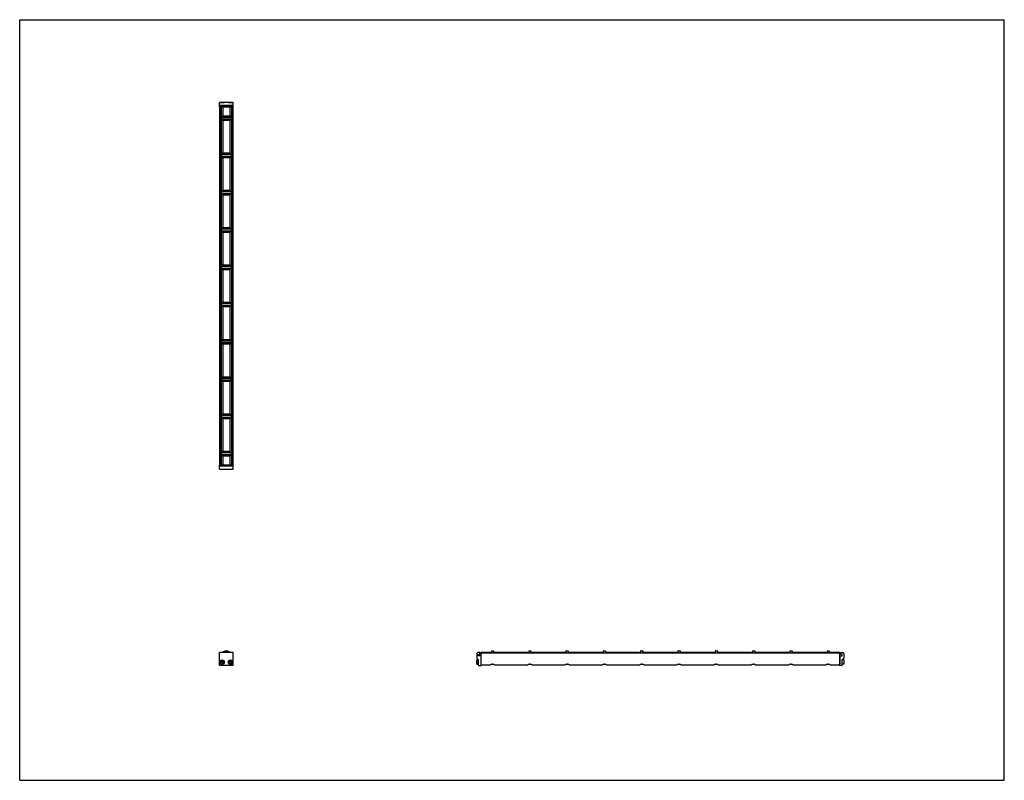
# Model space of a CAD drawing. Header units: inches. Extents: x 0 to 88, y 0 to 68.
import ezdxf

# ---------------------------------------------------------------- set-up
doc = ezdxf.new("R2010")
doc.units = ezdxf.units.IN
doc.header["$LTSCALE"] = 4.84
doc.header["$MEASUREMENT"] = 0
doc.layers.get('0').update_dxf_attribs({"linetype": 'CONTINUOUS'})
for name, color, linetype in [('205977_205978_205979_205978_BL0', 7, 'CONTINUOUS'), ('205977_205978_205979_20597_BL15', 7, 'CONTINUOUS'), ('240826_BL10', 7, 'CONTINUOUS'), ('240826_BL11', 7, 'CONTINUOUS'), ('240826_BL12', 7, 'CONTINUOUS'), ('240826_BL13', 7, 'CONTINUOUS'), ('240826_BL14', 7, 'CONTINUOUS'), ('240826_BL16', 7, 'CONTINUOUS'), ('240826_BL4', 7, 'CONTINUOUS'), ('240826_BL7', 7, 'CONTINUOUS'), ('240826_BL8', 7, 'CONTINUOUS'), ('240826_BL9', 7, 'CONTINUOUS'), ('2410WW_241032_BL17', 7, 'CONTINUOUS'), ('2436WW_243632_BL3', 7, 'CONTINUOUS'), ('9506XXM_950616M_BL1', 7, 'CONTINUOUS'), ('9506XXM_950616M_BL2', 7, 'CONTINUOUS'), ('9506XXM_950616M_BL5', 7, 'CONTINUOUS'), ('9506XXM_950616M_BL6', 7, 'CONTINUOUS')]:
    doc.layers.add(name, color=color, linetype=linetype)

# ---------------------------------------------------------------- blocks, each defined once
blk = doc.blocks.new('205977_205978_205979_205978_BL0', base_point=(29.548, 19.222))
at = {"layer": '205977_205978_205979_205978_BL0', "color": 7, "linetype": 'CONTINUOUS'}
for p, q in [((17.973, 28.177), (17.858, 28.177)), ((17.858, 27.802), (17.858, 28.177)), ((18.723, 28.177), (18.209, 28.177)), ((19.074, 28.177), (18.959, 28.177)), ((19.074, 27.802), (19.074, 28.177)), ((19.074, 28.157), (17.858, 28.157)), ((19.074, 28.075), (17.858, 28.075)), ((17.858, 27.802), (19.074, 27.802)), ((17.858, 10.268), (17.858, 11.418)), ((19.074, 11.418), (17.858, 11.418)), ((19.074, 10.268), (19.074, 11.418)), ((40.862, 11.328), (40.862, 10.924)), ((40.866, 10.914), (41.008, 10.772)), ((41.12, 11.418), (40.952, 11.418)), ((41.012, 10.283), (41.012, 10.762)), ((41.017, 11.117), (41.017, 11.246)), ((41.017, 11.246), (41.12, 11.246)), ((41.202, 11.117), (41.017, 11.117)), ((41.135, 11.261), (41.135, 11.403)), ((41.217, 11.102), (41.217, 10.417)), ((19.074, 10.268), (17.858, 10.268)), ((41.027, 10.268), (41.222, 10.268)), ((41.217, 10.417), (41.222, 10.417)), ((41.237, 10.283), (41.237, 10.402))]:
    blk.add_line(p, q, dxfattribs=at)
for centre, radius, start, end in [((40.952, 11.328), 0.09, 90, 180), ((40.877, 10.924), 0.015, 180, 225), ((40.997, 10.762), 0.015, 0, 45), ((41.12, 11.403), 0.015, 0, 90), ((41.12, 11.261), 0.015, 270, 360), ((41.202, 11.102), 0.015, 0, 90), ((41.027, 10.283), 0.015, 180, 270), ((41.222, 10.402), 0.015, 0, 90), ((41.222, 10.283), 0.015, 270, 360)]:
    blk.add_arc(centre, radius, start, end, dxfattribs=at)
blk = doc.blocks.new('9506XXM_950616M_BL1', base_point=(18.091, 19.285))
at = {"layer": '9506XXM_950616M_BL1', "color": 7, "linetype": 'CONTINUOUS'}
for p, q in [((17.973, 28.157), (17.973, 28.199)), ((18.209, 28.157), (18.209, 28.199)), ((17.914, 27.794), (17.906, 27.802)), ((18.268, 27.794), (17.914, 27.794)), ((18.268, 27.794), (18.276, 27.802)), ((18, 10.56), (18.04, 10.642)), ((18.04, 10.642), (18.13, 10.649)), ((18.13, 10.649), (18.182, 10.574)), ((18.182, 10.574), (18.143, 10.492)), ((18.052, 10.485), (18, 10.56)), ((18.143, 10.492), (18.052, 10.485))]:
    blk.add_line(p, q, dxfattribs=at)
for radius in [0.197, 0.177]:
    blk.add_circle((18.091, 10.567), radius, dxfattribs=at)
blk = doc.blocks.new('9506XXM_950616M_BL2', base_point=(29.952, 19.285))
at = {"layer": '9506XXM_950616M_BL2', "color": 7, "linetype": 'CONTINUOUS'}
for p, q in [((18.723, 28.157), (18.723, 28.199)), ((18.959, 28.157), (18.959, 28.199)), ((18.664, 27.794), (18.656, 27.802)), ((19.018, 27.794), (18.664, 27.794)), ((19.018, 27.794), (19.026, 27.802)), ((18.751, 10.579), (18.806, 10.651)), ((18.786, 10.495), (18.751, 10.579)), ((18.806, 10.651), (18.896, 10.639)), ((18.896, 10.639), (18.931, 10.555)), ((40.854, 10.744), (40.874, 10.764)), ((40.854, 10.39), (40.854, 10.744)), ((40.874, 10.37), (40.874, 10.764)), ((40.874, 10.764), (41.012, 10.764)), ((41.217, 10.685), (41.259, 10.685)), ((18.876, 10.483), (18.786, 10.495)), ((18.931, 10.555), (18.876, 10.483)), ((40.854, 10.39), (40.874, 10.37)), ((40.874, 10.37), (41.012, 10.37)), ((41.217, 10.449), (41.259, 10.449))]:
    blk.add_line(p, q, dxfattribs=at)
for radius in [0.197, 0.177]:
    blk.add_circle((18.841, 10.567), radius, dxfattribs=at)
blk = doc.blocks.new('2436WW_243632_BL3', base_point=(45.559, 35.266))
at = {"layer": '2436WW_243632_BL3', "color": 7, "linetype": 'CONTINUOUS'}
for p, q in [((17.858, 60.199), (17.858, 28.199)), ((17.858, 60.199), (19.074, 60.199)), ((17.879, 60.199), (17.879, 28.199)), ((18.004, 60.199), (18.004, 59.312)), ((18.154, 60.199), (18.154, 59.387)), ((18.779, 60.199), (18.779, 59.387)), ((18.929, 60.199), (18.929, 59.312)), ((19.054, 60.199), (19.054, 28.199)), ((19.074, 28.199), (19.074, 60.199)), ((18.004, 59.086), (18.004, 55.979)), ((18.779, 59.387), (18.154, 59.387)), ((18.154, 59.011), (18.154, 56.054)), ((18.154, 59.011), (18.779, 59.011)), ((18.779, 59.011), (18.779, 56.054)), ((18.929, 59.086), (18.929, 55.979)), ((18.004, 55.752), (18.004, 52.646)), ((18.779, 56.054), (18.154, 56.054)), ((18.154, 55.678), (18.154, 52.72)), ((18.154, 55.678), (18.779, 55.678)), ((18.779, 55.678), (18.779, 52.72)), ((18.929, 55.752), (18.929, 52.646)), ((18.004, 52.419), (18.004, 49.312)), ((18.779, 52.72), (18.154, 52.72)), ((18.154, 52.344), (18.154, 49.387)), ((18.154, 52.344), (18.779, 52.344)), ((18.779, 52.344), (18.779, 49.387)), ((18.929, 52.419), (18.929, 49.312)), ((18.779, 49.387), (18.154, 49.387)), ((18.004, 49.086), (18.004, 45.979)), ((18.154, 49.011), (18.154, 46.054)), ((18.154, 49.011), (18.779, 49.011)), ((18.779, 49.011), (18.779, 46.054)), ((18.929, 49.086), (18.929, 45.979)), ((18.779, 46.054), (18.154, 46.054)), ((18.004, 45.752), (18.004, 42.646)), ((18.154, 45.678), (18.154, 42.72)), ((18.154, 45.678), (18.779, 45.678)), ((18.779, 45.678), (18.779, 42.72)), ((18.929, 45.752), (18.929, 42.646)), ((18.004, 42.419), (18.004, 39.312)), ((18.779, 42.72), (18.154, 42.72)), ((18.154, 42.344), (18.779, 42.344)), ((18.154, 42.344), (18.154, 39.387)), ((18.779, 42.344), (18.779, 39.387)), ((18.929, 42.419), (18.929, 39.312)), ((18.004, 39.086), (18.004, 35.979)), ((18.779, 39.387), (18.154, 39.387)), ((18.154, 39.011), (18.779, 39.011)), ((18.154, 39.011), (18.154, 36.054)), ((18.779, 39.011), (18.779, 36.054)), ((18.929, 39.086), (18.929, 35.979)), ((18.004, 35.752), (18.004, 32.646)), ((18.779, 36.054), (18.154, 36.054)), ((18.154, 35.678), (18.779, 35.678)), ((18.154, 35.678), (18.154, 32.72)), ((18.779, 35.678), (18.779, 32.72)), ((18.929, 35.752), (18.929, 32.646)), ((18.779, 32.72), (18.154, 32.72)), ((18.004, 32.419), (18.004, 29.312)), ((18.154, 32.344), (18.779, 32.344)), ((18.154, 32.344), (18.154, 29.387)), ((18.779, 32.344), (18.779, 29.387)), ((18.929, 32.419), (18.929, 29.312)), ((18.004, 29.086), (18.004, 28.199)), ((18.779, 29.387), (18.154, 29.387)), ((18.929, 29.086), (18.929, 28.199)), ((17.86, 28.199), (17.858, 28.199)), ((17.879, 28.199), (19.074, 28.199)), ((18.154, 29.011), (18.779, 29.011)), ((18.154, 29.011), (18.154, 28.199)), ((18.779, 29.011), (18.779, 28.199)), ((41.259, 11.408), (41.259, 11.442)), ((41.259, 11.442), (42.071, 11.442)), ((42.071, 11.442), (42.071, 11.379)), ((42.447, 11.379), (42.447, 11.442)), ((42.447, 11.442), (45.404, 11.442)), ((45.404, 11.442), (45.404, 11.379)), ((45.78, 11.379), (45.78, 11.442)), ((45.78, 11.442), (48.738, 11.442)), ((48.738, 11.442), (48.738, 11.379)), ((49.114, 11.379), (49.114, 11.442)), ((49.114, 11.442), (52.071, 11.442)), ((52.071, 11.442), (52.071, 11.379)), ((52.447, 11.379), (52.447, 11.442)), ((52.447, 11.442), (55.404, 11.442)), ((55.404, 11.442), (55.404, 11.379)), ((55.78, 11.379), (55.78, 11.442)), ((55.78, 11.442), (58.738, 11.442)), ((58.738, 11.442), (58.738, 11.379)), ((59.114, 11.442), (62.071, 11.442)), ((59.114, 11.379), (59.114, 11.442)), ((62.071, 11.442), (62.071, 11.379)), ((62.447, 11.442), (65.404, 11.442)), ((62.447, 11.379), (62.447, 11.442)), ((65.404, 11.442), (65.404, 11.379)), ((65.78, 11.442), (68.738, 11.442)), ((65.78, 11.379), (65.78, 11.442)), ((68.738, 11.442), (68.738, 11.379)), ((69.114, 11.442), (72.071, 11.442)), ((69.114, 11.379), (69.114, 11.442)), ((72.071, 11.442), (72.071, 11.379)), ((72.447, 11.442), (73.259, 11.442)), ((72.447, 11.379), (72.447, 11.442)), ((73.259, 11.442), (73.259, 10.334)), ((41.259, 10.334), (41.259, 11.379)), ((73.259, 11.379), (41.259, 11.379)), ((41.259, 10.334), (42.083, 10.334)), ((42.435, 10.334), (45.416, 10.334)), ((45.768, 10.334), (48.75, 10.334)), ((49.101, 10.334), (52.083, 10.334)), ((52.435, 10.334), (55.416, 10.334)), ((55.768, 10.334), (58.75, 10.334)), ((59.101, 10.334), (62.083, 10.334)), ((62.435, 10.334), (65.416, 10.334)), ((65.768, 10.334), (68.75, 10.334)), ((69.101, 10.334), (72.083, 10.334)), ((72.435, 10.334), (73.259, 10.334))]:
    blk.add_line(p, q, dxfattribs=at)
for centre, radius, start, end in [((18.154, 59.199), 0.188, 90, 270), ((18.779, 59.199), 0.188, 270, 90), ((18.154, 55.866), 0.188, 90, 270), ((18.779, 55.866), 0.188, 270, 90), ((18.154, 52.532), 0.188, 90, 270), ((18.779, 52.532), 0.188, 270, 90), ((18.154, 49.199), 0.188, 90, 270), ((18.779, 49.199), 0.188, 270, 90), ((18.154, 45.866), 0.188, 90, 270), ((18.779, 45.866), 0.188, 270, 90), ((18.154, 42.532), 0.188, 90, 270), ((18.779, 42.532), 0.188, 270, 90), ((18.154, 39.199), 0.188, 90, 270), ((18.779, 39.199), 0.188, 270, 90), ((18.154, 35.866), 0.188, 90, 270), ((18.779, 35.866), 0.188, 270, 90), ((18.154, 32.532), 0.188, 90, 270), ((18.779, 32.532), 0.188, 270, 90), ((18.154, 29.199), 0.188, 90, 270), ((18.779, 29.199), 0.188, 270, 90), ((18.466, 11.13), 0.312, 67.61125, 112.38658)]:
    blk.add_arc(centre, radius, start, end, dxfattribs=at)
for points, knots in [([(42.259, 10.371), (42.24, 10.371), (42.211, 10.368), (42.175, 10.36), (42.151, 10.353), (42.129, 10.346), (42.111, 10.34), (42.095, 10.336), (42.086, 10.334), (42.082, 10.334)], [0, 0, 0, 0, 0.317879, 0.467872, 0.607621, 0.734291, 0.844293, 0.933908, 1, 1, 1, 1]), ([(42.429, 10.335), (42.425, 10.335), (42.415, 10.338), (42.399, 10.343), (42.38, 10.349), (42.359, 10.355), (42.336, 10.361), (42.303, 10.368), (42.277, 10.371), (42.259, 10.371)], [0, 0, 0, 0, 0.077095, 0.17351, 0.286341, 0.412506, 0.549339, 0.694764, 1, 1, 1, 1]), ([(42.436, 10.334), (42.436, 10.334), (42.433, 10.334), (42.431, 10.334), (42.429, 10.335)], [0, 0, 0, 0, 0.226322, 1, 1, 1, 1]), ([(45.592, 10.371), (45.573, 10.371), (45.545, 10.368), (45.509, 10.36), (45.484, 10.353), (45.463, 10.346), (45.444, 10.34), (45.428, 10.336), (45.419, 10.334), (45.415, 10.334)], [0, 0, 0, 0, 0.317879, 0.467872, 0.607621, 0.734291, 0.844293, 0.933908, 1, 1, 1, 1]), ([(45.762, 10.335), (45.758, 10.335), (45.748, 10.338), (45.732, 10.343), (45.714, 10.349), (45.693, 10.355), (45.67, 10.361), (45.636, 10.368), (45.61, 10.371), (45.592, 10.371)], [0, 0, 0, 0, 0.077095, 0.17351, 0.286341, 0.412506, 0.549339, 0.694764, 1, 1, 1, 1]), ([(45.77, 10.334), (45.769, 10.334), (45.767, 10.334), (45.764, 10.334), (45.762, 10.335)], [0, 0, 0, 0, 0.226322, 1, 1, 1, 1]), ([(48.926, 10.371), (48.906, 10.371), (48.878, 10.368), (48.842, 10.36), (48.818, 10.353), (48.796, 10.346), (48.777, 10.34), (48.762, 10.336), (48.752, 10.334), (48.748, 10.334)], [0, 0, 0, 0, 0.317879, 0.467872, 0.607621, 0.734291, 0.844293, 0.933908, 1, 1, 1, 1]), ([(49.096, 10.335), (49.091, 10.335), (49.081, 10.338), (49.066, 10.343), (49.047, 10.349), (49.026, 10.355), (49.003, 10.361), (48.97, 10.368), (48.943, 10.371), (48.926, 10.371)], [0, 0, 0, 0, 0.077095, 0.17351, 0.286341, 0.412506, 0.549339, 0.694764, 1, 1, 1, 1]), ([(49.103, 10.334), (49.102, 10.334), (49.1, 10.334), (49.098, 10.334), (49.096, 10.335)], [0, 0, 0, 0, 0.226322, 1, 1, 1, 1]), ([(52.259, 10.371), (52.24, 10.371), (52.211, 10.368), (52.175, 10.36), (52.151, 10.353), (52.129, 10.346), (52.111, 10.34), (52.095, 10.336), (52.086, 10.334), (52.082, 10.334)], [0, 0, 0, 0, 0.317879, 0.467872, 0.607621, 0.734291, 0.844293, 0.933908, 1, 1, 1, 1]), ([(52.429, 10.335), (52.425, 10.335), (52.415, 10.338), (52.399, 10.343), (52.38, 10.349), (52.359, 10.355), (52.336, 10.361), (52.303, 10.368), (52.277, 10.371), (52.259, 10.371)], [0, 0, 0, 0, 0.077095, 0.17351, 0.286341, 0.412506, 0.549339, 0.694764, 1, 1, 1, 1]), ([(52.436, 10.334), (52.436, 10.334), (52.433, 10.334), (52.431, 10.334), (52.429, 10.335)], [0, 0, 0, 0, 0.226322, 1, 1, 1, 1]), ([(55.592, 10.371), (55.573, 10.371), (55.545, 10.368), (55.509, 10.36), (55.484, 10.353), (55.463, 10.346), (55.444, 10.34), (55.428, 10.336), (55.419, 10.334), (55.415, 10.334)], [0, 0, 0, 0, 0.317879, 0.467872, 0.607621, 0.734291, 0.844293, 0.933908, 1, 1, 1, 1]), ([(55.762, 10.335), (55.758, 10.335), (55.748, 10.338), (55.732, 10.343), (55.714, 10.349), (55.693, 10.355), (55.67, 10.361), (55.636, 10.368), (55.61, 10.371), (55.592, 10.371)], [0, 0, 0, 0, 0.077095, 0.17351, 0.286341, 0.412506, 0.549339, 0.694764, 1, 1, 1, 1]), ([(55.77, 10.334), (55.769, 10.334), (55.767, 10.334), (55.764, 10.334), (55.762, 10.335)], [0, 0, 0, 0, 0.226322, 1, 1, 1, 1]), ([(58.926, 10.371), (58.906, 10.371), (58.878, 10.368), (58.842, 10.36), (58.818, 10.353), (58.796, 10.346), (58.777, 10.34), (58.762, 10.336), (58.752, 10.334), (58.748, 10.334)], [0, 0, 0, 0, 0.317879, 0.467872, 0.607621, 0.734291, 0.844293, 0.933908, 1, 1, 1, 1]), ([(59.096, 10.335), (59.091, 10.335), (59.081, 10.338), (59.066, 10.343), (59.047, 10.349), (59.026, 10.355), (59.003, 10.361), (58.97, 10.368), (58.943, 10.371), (58.926, 10.371)], [0, 0, 0, 0, 0.077095, 0.17351, 0.286341, 0.412506, 0.549339, 0.694764, 1, 1, 1, 1]), ([(59.103, 10.334), (59.102, 10.334), (59.1, 10.334), (59.098, 10.334), (59.096, 10.335)], [0, 0, 0, 0, 0.226322, 1, 1, 1, 1]), ([(62.259, 10.371), (62.24, 10.371), (62.211, 10.368), (62.175, 10.36), (62.151, 10.353), (62.129, 10.346), (62.111, 10.34), (62.095, 10.336), (62.086, 10.334), (62.082, 10.334)], [0, 0, 0, 0, 0.317879, 0.467872, 0.607621, 0.734291, 0.844293, 0.933908, 1, 1, 1, 1]), ([(62.429, 10.335), (62.425, 10.335), (62.415, 10.338), (62.399, 10.343), (62.38, 10.349), (62.359, 10.355), (62.336, 10.361), (62.303, 10.368), (62.277, 10.371), (62.259, 10.371)], [0, 0, 0, 0, 0.077095, 0.17351, 0.286341, 0.412506, 0.549339, 0.694764, 1, 1, 1, 1]), ([(62.436, 10.334), (62.436, 10.334), (62.433, 10.334), (62.431, 10.334), (62.429, 10.335)], [0, 0, 0, 0, 0.226322, 1, 1, 1, 1]), ([(65.592, 10.371), (65.573, 10.371), (65.545, 10.368), (65.509, 10.36), (65.484, 10.353), (65.463, 10.346), (65.444, 10.34), (65.428, 10.336), (65.419, 10.334), (65.415, 10.334)], [0, 0, 0, 0, 0.317879, 0.467872, 0.607621, 0.734291, 0.844293, 0.933908, 1, 1, 1, 1]), ([(65.762, 10.335), (65.758, 10.335), (65.748, 10.338), (65.732, 10.343), (65.714, 10.349), (65.693, 10.355), (65.67, 10.361), (65.636, 10.368), (65.61, 10.371), (65.592, 10.371)], [0, 0, 0, 0, 0.077095, 0.17351, 0.286341, 0.412506, 0.549339, 0.694764, 1, 1, 1, 1]), ([(65.77, 10.334), (65.769, 10.334), (65.767, 10.334), (65.764, 10.334), (65.762, 10.335)], [0, 0, 0, 0, 0.226322, 1, 1, 1, 1]), ([(68.926, 10.371), (68.906, 10.371), (68.878, 10.368), (68.842, 10.36), (68.818, 10.353), (68.796, 10.346), (68.777, 10.34), (68.762, 10.336), (68.752, 10.334), (68.748, 10.334)], [0, 0, 0, 0, 0.317879, 0.467872, 0.607621, 0.734291, 0.844293, 0.933908, 1, 1, 1, 1]), ([(69.096, 10.335), (69.091, 10.335), (69.081, 10.338), (69.066, 10.343), (69.047, 10.349), (69.026, 10.355), (69.003, 10.361), (68.97, 10.368), (68.943, 10.371), (68.926, 10.371)], [0, 0, 0, 0, 0.077095, 0.17351, 0.286341, 0.412506, 0.549339, 0.694764, 1, 1, 1, 1]), ([(69.103, 10.334), (69.102, 10.334), (69.1, 10.334), (69.098, 10.334), (69.096, 10.335)], [0, 0, 0, 0, 0.226322, 1, 1, 1, 1]), ([(72.259, 10.371), (72.24, 10.371), (72.211, 10.368), (72.175, 10.36), (72.151, 10.353), (72.129, 10.346), (72.111, 10.34), (72.095, 10.336), (72.086, 10.334), (72.082, 10.334)], [0, 0, 0, 0, 0.317879, 0.467872, 0.607621, 0.734291, 0.844293, 0.933908, 1, 1, 1, 1]), ([(72.429, 10.335), (72.425, 10.335), (72.415, 10.338), (72.399, 10.343), (72.38, 10.349), (72.359, 10.355), (72.336, 10.361), (72.303, 10.368), (72.277, 10.371), (72.259, 10.371)], [0, 0, 0, 0, 0.077095, 0.17351, 0.286341, 0.412506, 0.549339, 0.694764, 1, 1, 1, 1]), ([(72.436, 10.334), (72.436, 10.334), (72.433, 10.334), (72.431, 10.334), (72.429, 10.335)], [0, 0, 0, 0, 0.226322, 1, 1, 1, 1])]:
    blk.add_open_spline(points, degree=3, knots=knots, dxfattribs=at)
blk = doc.blocks.new('240826_BL4', base_point=(30.203, 20.223))
at = {"layer": '240826_BL4', "color": 7, "linetype": 'CONTINUOUS'}
for p, q in [((18.029, 29.284), (18.029, 29.114)), ((18.044, 29.299), (18.889, 29.299)), ((18.889, 29.099), (18.044, 29.099)), ((18.216, 29.317), (18.214, 29.299)), ((18.214, 29.099), (18.216, 29.081)), ((18.216, 29.317), (18.716, 29.317)), ((18.716, 29.081), (18.216, 29.081)), ((18.716, 29.317), (18.719, 29.299)), ((18.719, 29.099), (18.716, 29.081)), ((18.904, 29.284), (18.904, 29.114)), ((42.159, 11.552), (42.159, 11.379)), ((42.174, 11.567), (42.344, 11.567)), ((42.359, 11.552), (42.359, 11.379)), ((42.141, 11.38), (42.159, 11.382)), ((42.377, 11.38), (42.359, 11.382))]:
    blk.add_line(p, q, dxfattribs=at)
for centre, radius, start, end in [((18.044, 29.284), 0.015, 90, 180), ((18.044, 29.114), 0.015, 180, 270), ((18.889, 29.284), 0.015, 0, 90), ((18.889, 29.114), 0.015, 270, 360), ((18.466, 11.13), 0.438, 41.19836, 138.80164), ((18.466, 11.13), 0.33, 60.80879, 119.19296), ((18.466, 11.13), 0.322, 63.44672, 116.55146), ((42.174, 11.552), 0.015, 90, 180), ((42.344, 11.552), 0.015, 0, 90)]:
    blk.add_arc(centre, radius, start, end, dxfattribs=at)
blk = doc.blocks.new('9506XXM_950616M_BL5', base_point=(18.091, 60.401))
at = {"layer": '9506XXM_950616M_BL5', "color": 7, "linetype": 'CONTINUOUS'}
for p, q in [((17.914, 60.603), (17.906, 60.596)), ((17.914, 60.603), (18.268, 60.603)), ((17.973, 60.241), (17.973, 60.199)), ((18.209, 60.241), (18.209, 60.199)), ((18.268, 60.603), (18.276, 60.596))]:
    blk.add_line(p, q, dxfattribs=at)
blk = doc.blocks.new('9506XXM_950616M_BL6', base_point=(46.16, 35.487))
at = {"layer": '9506XXM_950616M_BL6', "color": 7, "linetype": 'CONTINUOUS'}
for p, q in [((18.664, 60.603), (18.656, 60.596)), ((18.664, 60.603), (19.018, 60.603)), ((18.723, 60.241), (18.723, 60.199)), ((18.959, 60.241), (18.959, 60.199)), ((19.018, 60.603), (19.026, 60.596)), ((73.301, 10.685), (73.259, 10.685)), ((73.644, 10.764), (73.506, 10.764)), ((73.663, 10.744), (73.644, 10.764)), ((73.644, 10.764), (73.644, 10.37)), ((73.663, 10.744), (73.663, 10.39)), ((73.301, 10.449), (73.259, 10.449)), ((73.644, 10.37), (73.506, 10.37)), ((73.663, 10.39), (73.644, 10.37))]:
    blk.add_line(p, q, dxfattribs=at)
blk = doc.blocks.new('240826_BL7', base_point=(31.869, 22.015))
at = {"layer": '240826_BL7', "color": 7, "linetype": 'CONTINUOUS'}
for p, q in [((18.029, 32.617), (18.029, 32.447)), ((18.044, 32.632), (18.889, 32.632)), ((18.216, 32.65), (18.214, 32.632)), ((18.216, 32.65), (18.716, 32.65)), ((18.716, 32.65), (18.719, 32.632)), ((18.904, 32.617), (18.904, 32.447)), ((18.889, 32.432), (18.044, 32.432)), ((18.214, 32.432), (18.216, 32.414)), ((18.716, 32.414), (18.216, 32.414)), ((18.719, 32.432), (18.716, 32.414)), ((45.492, 11.552), (45.492, 11.379)), ((45.507, 11.567), (45.677, 11.567)), ((45.692, 11.552), (45.692, 11.379)), ((45.474, 11.38), (45.492, 11.382)), ((45.71, 11.38), (45.692, 11.382))]:
    blk.add_line(p, q, dxfattribs=at)
for centre, start, end in [((18.044, 32.617), 90, 180), ((18.889, 32.617), 0, 90), ((18.044, 32.447), 180, 270), ((18.889, 32.447), 270, 360), ((45.507, 11.552), 90, 180), ((45.677, 11.552), 0, 90)]:
    blk.add_arc(centre, 0.015, start, end, dxfattribs=at)
blk = doc.blocks.new('240826_BL8', base_point=(33.536, 23.682))
at = {"layer": '240826_BL8', "color": 7, "linetype": 'CONTINUOUS'}
for p, q in [((18.029, 35.951), (18.029, 35.781)), ((18.044, 35.966), (18.889, 35.966)), ((18.889, 35.766), (18.044, 35.766)), ((18.216, 35.984), (18.214, 35.966)), ((18.214, 35.766), (18.216, 35.748)), ((18.216, 35.984), (18.716, 35.984)), ((18.716, 35.748), (18.216, 35.748)), ((18.716, 35.984), (18.719, 35.966)), ((18.719, 35.766), (18.716, 35.748)), ((18.904, 35.951), (18.904, 35.781)), ((48.826, 11.552), (48.826, 11.379)), ((48.841, 11.567), (49.011, 11.567)), ((49.026, 11.552), (49.026, 11.379)), ((48.808, 11.38), (48.826, 11.382)), ((49.044, 11.38), (49.026, 11.382))]:
    blk.add_line(p, q, dxfattribs=at)
for centre, start, end in [((18.044, 35.951), 90, 180), ((18.044, 35.781), 180, 270), ((18.889, 35.951), 0, 90), ((18.889, 35.781), 270, 360), ((48.841, 11.552), 90, 180), ((49.011, 11.552), 0, 90)]:
    blk.add_arc(centre, 0.015, start, end, dxfattribs=at)
blk = doc.blocks.new('240826_BL9', base_point=(35.203, 25.348))
at = {"layer": '240826_BL9', "color": 7, "linetype": 'CONTINUOUS'}
for p, q in [((18.029, 39.284), (18.029, 39.114)), ((18.044, 39.299), (18.889, 39.299)), ((18.889, 39.099), (18.044, 39.099)), ((18.216, 39.317), (18.214, 39.299)), ((18.214, 39.099), (18.216, 39.081)), ((18.216, 39.317), (18.716, 39.317)), ((18.716, 39.081), (18.216, 39.081)), ((18.716, 39.317), (18.719, 39.299)), ((18.719, 39.099), (18.716, 39.081)), ((18.904, 39.284), (18.904, 39.114)), ((52.159, 11.552), (52.159, 11.379)), ((52.174, 11.567), (52.344, 11.567)), ((52.359, 11.552), (52.359, 11.379)), ((52.141, 11.38), (52.159, 11.382)), ((52.377, 11.38), (52.359, 11.382))]:
    blk.add_line(p, q, dxfattribs=at)
for centre, start, end in [((18.044, 39.284), 90, 180), ((18.044, 39.114), 180, 270), ((18.889, 39.284), 0, 90), ((18.889, 39.114), 270, 360), ((52.174, 11.552), 90, 180), ((52.344, 11.552), 0, 90)]:
    blk.add_arc(centre, 0.015, start, end, dxfattribs=at)
blk = doc.blocks.new('240826_BL10', base_point=(45.203, 35.348))
at = {"layer": '240826_BL10', "color": 7, "linetype": 'CONTINUOUS'}
for p, q in [((18.029, 59.284), (18.029, 59.114)), ((18.044, 59.299), (18.889, 59.299)), ((18.889, 59.099), (18.044, 59.099)), ((18.216, 59.317), (18.214, 59.299)), ((18.214, 59.099), (18.216, 59.081)), ((18.216, 59.317), (18.716, 59.317)), ((18.716, 59.081), (18.216, 59.081)), ((18.716, 59.317), (18.719, 59.299)), ((18.719, 59.099), (18.716, 59.081)), ((18.904, 59.284), (18.904, 59.114)), ((72.159, 11.552), (72.159, 11.379)), ((72.174, 11.567), (72.344, 11.567)), ((72.359, 11.552), (72.359, 11.379)), ((72.141, 11.38), (72.159, 11.382)), ((72.377, 11.38), (72.359, 11.382))]:
    blk.add_line(p, q, dxfattribs=at)
for centre, start, end in [((18.044, 59.284), 90, 180), ((18.044, 59.114), 180, 270), ((18.889, 59.284), 0, 90), ((18.889, 59.114), 270, 360), ((72.174, 11.552), 90, 180), ((72.344, 11.552), 0, 90)]:
    blk.add_arc(centre, 0.015, start, end, dxfattribs=at)
blk = doc.blocks.new('240826_BL11', base_point=(43.536, 33.682))
at = {"layer": '240826_BL11', "color": 7, "linetype": 'CONTINUOUS'}
for p, q in [((18.029, 55.951), (18.029, 55.781)), ((18.044, 55.966), (18.889, 55.966)), ((18.889, 55.766), (18.044, 55.766)), ((18.216, 55.984), (18.214, 55.966)), ((18.214, 55.766), (18.216, 55.748)), ((18.216, 55.984), (18.716, 55.984)), ((18.716, 55.748), (18.216, 55.748)), ((18.716, 55.984), (18.719, 55.966)), ((18.719, 55.766), (18.716, 55.748)), ((18.904, 55.951), (18.904, 55.781)), ((68.826, 11.552), (68.826, 11.379)), ((68.841, 11.567), (69.011, 11.567)), ((69.026, 11.552), (69.026, 11.379)), ((68.808, 11.38), (68.826, 11.382)), ((69.044, 11.38), (69.026, 11.382))]:
    blk.add_line(p, q, dxfattribs=at)
for centre, start, end in [((18.044, 55.951), 90, 180), ((18.044, 55.781), 180, 270), ((18.889, 55.951), 0, 90), ((18.889, 55.781), 270, 360), ((68.841, 11.552), 90, 180), ((69.011, 11.552), 0, 90)]:
    blk.add_arc(centre, 0.015, start, end, dxfattribs=at)
blk = doc.blocks.new('240826_BL12', base_point=(41.869, 32.015))
at = {"layer": '240826_BL12', "color": 7, "linetype": 'CONTINUOUS'}
for p, q in [((18.029, 52.617), (18.029, 52.447)), ((18.044, 52.632), (18.889, 52.632)), ((18.889, 52.432), (18.044, 52.432)), ((18.216, 52.65), (18.214, 52.632)), ((18.214, 52.432), (18.216, 52.414)), ((18.216, 52.65), (18.716, 52.65)), ((18.716, 52.414), (18.216, 52.414)), ((18.716, 52.65), (18.719, 52.632)), ((18.719, 52.432), (18.716, 52.414)), ((18.904, 52.617), (18.904, 52.447)), ((65.492, 11.552), (65.492, 11.379)), ((65.507, 11.567), (65.677, 11.567)), ((65.692, 11.552), (65.692, 11.379)), ((65.474, 11.38), (65.492, 11.382)), ((65.71, 11.38), (65.692, 11.382))]:
    blk.add_line(p, q, dxfattribs=at)
for centre, start, end in [((18.044, 52.617), 90, 180), ((18.044, 52.447), 180, 270), ((18.889, 52.617), 0, 90), ((18.889, 52.447), 270, 360), ((65.507, 11.552), 90, 180), ((65.677, 11.552), 0, 90)]:
    blk.add_arc(centre, 0.015, start, end, dxfattribs=at)
blk = doc.blocks.new('240826_BL13', base_point=(40.203, 30.348))
at = {"layer": '240826_BL13', "color": 7, "linetype": 'CONTINUOUS'}
for p, q in [((18.029, 49.284), (18.029, 49.114)), ((18.044, 49.299), (18.889, 49.299)), ((18.216, 49.317), (18.214, 49.299)), ((18.216, 49.317), (18.716, 49.317)), ((18.716, 49.317), (18.719, 49.299)), ((18.904, 49.284), (18.904, 49.114)), ((18.889, 49.099), (18.044, 49.099)), ((18.214, 49.099), (18.216, 49.081)), ((18.716, 49.081), (18.216, 49.081)), ((18.719, 49.099), (18.716, 49.081)), ((62.159, 11.552), (62.159, 11.379)), ((62.174, 11.567), (62.344, 11.567)), ((62.359, 11.552), (62.359, 11.379)), ((62.141, 11.38), (62.159, 11.382)), ((62.377, 11.38), (62.359, 11.382))]:
    blk.add_line(p, q, dxfattribs=at)
for centre, start, end in [((18.044, 49.284), 90, 180), ((18.889, 49.284), 0, 90), ((18.044, 49.114), 180, 270), ((18.889, 49.114), 270, 360), ((62.174, 11.552), 90, 180), ((62.344, 11.552), 0, 90)]:
    blk.add_arc(centre, 0.015, start, end, dxfattribs=at)
blk = doc.blocks.new('240826_BL14', base_point=(36.869, 26.89))
at = {"layer": '240826_BL14', "color": 7, "linetype": 'CONTINUOUS'}
for p, q in [((18.029, 42.617), (18.029, 42.447)), ((18.044, 42.632), (18.889, 42.632)), ((18.889, 42.432), (18.044, 42.432)), ((18.216, 42.65), (18.214, 42.632)), ((18.214, 42.432), (18.216, 42.414)), ((18.216, 42.65), (18.716, 42.65)), ((18.716, 42.414), (18.216, 42.414)), ((18.716, 42.65), (18.719, 42.632)), ((18.719, 42.432), (18.716, 42.414)), ((18.904, 42.617), (18.904, 42.447)), ((55.492, 11.552), (55.492, 11.379)), ((55.507, 11.567), (55.677, 11.567)), ((55.692, 11.552), (55.692, 11.379)), ((55.474, 11.38), (55.492, 11.382)), ((55.71, 11.38), (55.692, 11.382))]:
    blk.add_line(p, q, dxfattribs=at)
for centre, radius, start, end in [((18.044, 42.617), 0.015, 90, 180), ((18.044, 42.447), 0.015, 180, 270), ((18.889, 42.617), 0.015, 0, 90), ((18.889, 42.447), 0.015, 270, 360), ((18.466, 11.13), 0.438, 41.19836, 138.80164), ((55.507, 11.552), 0.015, 90, 180), ((55.677, 11.552), 0.015, 0, 90)]:
    blk.add_arc(centre, radius, start, end, dxfattribs=at)
blk = doc.blocks.new('205977_205978_205979_20597_BL15', base_point=(45.757, 35.432))
at = {"layer": '205977_205978_205979_20597_BL15', "color": 7, "linetype": 'CONTINUOUS'}
for p, q in [((17.858, 60.221), (17.858, 60.596)), ((19.074, 60.596), (17.858, 60.596)), ((19.074, 60.323), (17.858, 60.323)), ((17.858, 60.241), (19.074, 60.241)), ((17.858, 60.221), (17.973, 60.221)), ((18.209, 60.221), (18.723, 60.221)), ((18.959, 60.221), (19.074, 60.221)), ((19.074, 60.221), (19.074, 60.596)), ((73.301, 11.102), (73.301, 10.417)), ((73.316, 11.117), (73.501, 11.117)), ((73.383, 11.261), (73.383, 11.403)), ((73.398, 11.418), (73.566, 11.418)), ((73.501, 11.246), (73.398, 11.246)), ((73.501, 11.117), (73.501, 11.246)), ((73.506, 10.283), (73.506, 10.762)), ((73.51, 10.772), (73.652, 10.914)), ((73.656, 11.328), (73.656, 10.924)), ((73.281, 10.283), (73.281, 10.402)), ((73.301, 10.417), (73.296, 10.417)), ((73.491, 10.268), (73.296, 10.268))]:
    blk.add_line(p, q, dxfattribs=at)
for centre, radius, start, end in [((73.316, 11.102), 0.015, 90, 180), ((73.398, 11.403), 0.015, 90, 180), ((73.398, 11.261), 0.015, 180, 270), ((73.521, 10.762), 0.015, 135, 180), ((73.566, 11.328), 0.09, 0, 90), ((73.641, 10.924), 0.015, 315, 360), ((73.296, 10.402), 0.015, 90, 180), ((73.296, 10.283), 0.015, 180, 270), ((73.491, 10.283), 0.015, 270, 360)]:
    blk.add_arc(centre, radius, start, end, dxfattribs=at)
blk = doc.blocks.new('240826_BL16', base_point=(38.536, 28.682))
at = {"layer": '240826_BL16', "color": 7, "linetype": 'CONTINUOUS'}
for p, q in [((18.029, 45.951), (18.029, 45.781)), ((18.044, 45.966), (18.889, 45.966)), ((18.889, 45.766), (18.044, 45.766)), ((18.216, 45.984), (18.214, 45.966)), ((18.214, 45.766), (18.216, 45.748)), ((18.216, 45.984), (18.716, 45.984)), ((18.716, 45.984), (18.719, 45.966)), ((18.719, 45.766), (18.716, 45.748)), ((18.904, 45.951), (18.904, 45.781)), ((18.716, 45.748), (18.216, 45.748)), ((58.826, 11.552), (58.826, 11.379)), ((58.841, 11.567), (59.011, 11.567)), ((59.026, 11.552), (59.026, 11.379)), ((58.808, 11.38), (58.826, 11.382)), ((59.044, 11.38), (59.026, 11.382))]:
    blk.add_line(p, q, dxfattribs=at)
for centre, start, end in [((18.044, 45.951), 90, 180), ((18.044, 45.781), 180, 270), ((18.889, 45.951), 0, 90), ((18.889, 45.781), 270, 360), ((58.841, 11.552), 90, 180), ((59.011, 11.552), 0, 90)]:
    blk.add_arc(centre, 0.015, start, end, dxfattribs=at)
blk = doc.blocks.new('2410WW_241032_BL17', base_point=(18.466, 44.199))
at = {"layer": '2410WW_241032_BL17', "color": 7, "linetype": 'CONTINUOUS'}
for p, q in [((18.311, 59.387), (18.311, 59.317)), ((18.311, 59.081), (18.311, 59.011)), ((18.621, 59.387), (18.621, 59.317)), ((18.621, 59.081), (18.621, 59.011)), ((18.311, 56.054), (18.311, 55.984)), ((18.311, 55.748), (18.311, 55.678)), ((18.621, 56.054), (18.621, 55.984)), ((18.621, 55.748), (18.621, 55.678)), ((18.311, 52.72), (18.311, 52.65)), ((18.311, 52.414), (18.311, 52.344)), ((18.621, 52.72), (18.621, 52.65)), ((18.621, 52.414), (18.621, 52.344)), ((18.311, 49.387), (18.311, 49.317)), ((18.621, 49.387), (18.621, 49.317)), ((18.311, 49.081), (18.311, 49.011)), ((18.621, 49.081), (18.621, 49.011)), ((18.311, 46.054), (18.311, 45.984)), ((18.621, 46.054), (18.621, 45.984)), ((18.311, 45.748), (18.311, 45.678)), ((18.621, 45.748), (18.621, 45.678)), ((18.311, 42.72), (18.311, 42.65)), ((18.311, 42.414), (18.311, 42.344)), ((18.621, 42.72), (18.621, 42.65)), ((18.621, 42.414), (18.621, 42.344)), ((18.311, 39.387), (18.311, 39.317)), ((18.311, 39.081), (18.311, 39.011)), ((18.621, 39.387), (18.621, 39.317)), ((18.621, 39.081), (18.621, 39.011)), ((18.311, 36.054), (18.311, 35.984)), ((18.311, 35.748), (18.311, 35.678)), ((18.621, 36.054), (18.621, 35.984)), ((18.621, 35.748), (18.621, 35.678)), ((18.311, 32.72), (18.311, 32.65)), ((18.621, 32.72), (18.621, 32.65)), ((18.311, 32.414), (18.311, 32.344)), ((18.621, 32.414), (18.621, 32.344)), ((18.311, 29.387), (18.311, 29.317)), ((18.311, 29.081), (18.311, 29.011)), ((18.621, 29.387), (18.621, 29.317)), ((18.621, 29.081), (18.621, 29.011))]:
    blk.add_line(p, q, dxfattribs=at)

msp = doc.modelspace()

# ---------------------------------------------------------------- linework, layer by layer
at = {"color": 7, "linetype": 'CONTINUOUS'}
for p, q in [((0, 0), (0, 68)), ((0, 68), (88, 68)), ((88, 0), (88, 68)), ((0, 0), (88, 0))]:
    msp.add_line(p, q, dxfattribs=at)

# ---------------------------------------------------------------- block references
at = {"layer": '205977_205978_205979_205978_BL0'}
msp.add_blockref('205977_205978_205979_205978_BL0', (29.548, 19.222), dxfattribs=at)
at = {"layer": '205977_205978_205979_20597_BL15'}
msp.add_blockref('205977_205978_205979_20597_BL15', (45.757, 35.432), dxfattribs=at)
at = {"layer": '240826_BL10'}
msp.add_blockref('240826_BL10', (45.203, 35.348), dxfattribs=at)
at = {"layer": '240826_BL11'}
msp.add_blockref('240826_BL11', (43.536, 33.682), dxfattribs=at)
at = {"layer": '240826_BL12'}
msp.add_blockref('240826_BL12', (41.869, 32.015), dxfattribs=at)
at = {"layer": '240826_BL13'}
msp.add_blockref('240826_BL13', (40.203, 30.348), dxfattribs=at)
at = {"layer": '240826_BL14'}
msp.add_blockref('240826_BL14', (36.869, 26.89), dxfattribs=at)
at = {"layer": '240826_BL16'}
msp.add_blockref('240826_BL16', (38.536, 28.682), dxfattribs=at)
at = {"layer": '240826_BL4'}
msp.add_blockref('240826_BL4', (30.203, 20.223), dxfattribs=at)
at = {"layer": '240826_BL7'}
msp.add_blockref('240826_BL7', (31.869, 22.015), dxfattribs=at)
at = {"layer": '240826_BL8'}
msp.add_blockref('240826_BL8', (33.536, 23.682), dxfattribs=at)
at = {"layer": '240826_BL9'}
msp.add_blockref('240826_BL9', (35.203, 25.348), dxfattribs=at)
at = {"layer": '2410WW_241032_BL17'}
msp.add_blockref('2410WW_241032_BL17', (18.466, 44.199), dxfattribs=at)
at = {"layer": '2436WW_243632_BL3'}
msp.add_blockref('2436WW_243632_BL3', (45.559, 35.266), dxfattribs=at)
at = {"layer": '9506XXM_950616M_BL1'}
msp.add_blockref('9506XXM_950616M_BL1', (18.091, 19.285), dxfattribs=at)
at = {"layer": '9506XXM_950616M_BL2'}
msp.add_blockref('9506XXM_950616M_BL2', (29.952, 19.285), dxfattribs=at)
at = {"layer": '9506XXM_950616M_BL5'}
msp.add_blockref('9506XXM_950616M_BL5', (18.091, 60.401), dxfattribs=at)
at = {"layer": '9506XXM_950616M_BL6'}
msp.add_blockref('9506XXM_950616M_BL6', (46.16, 35.487), dxfattribs=at)

doc.saveas('drawing.dxf')
